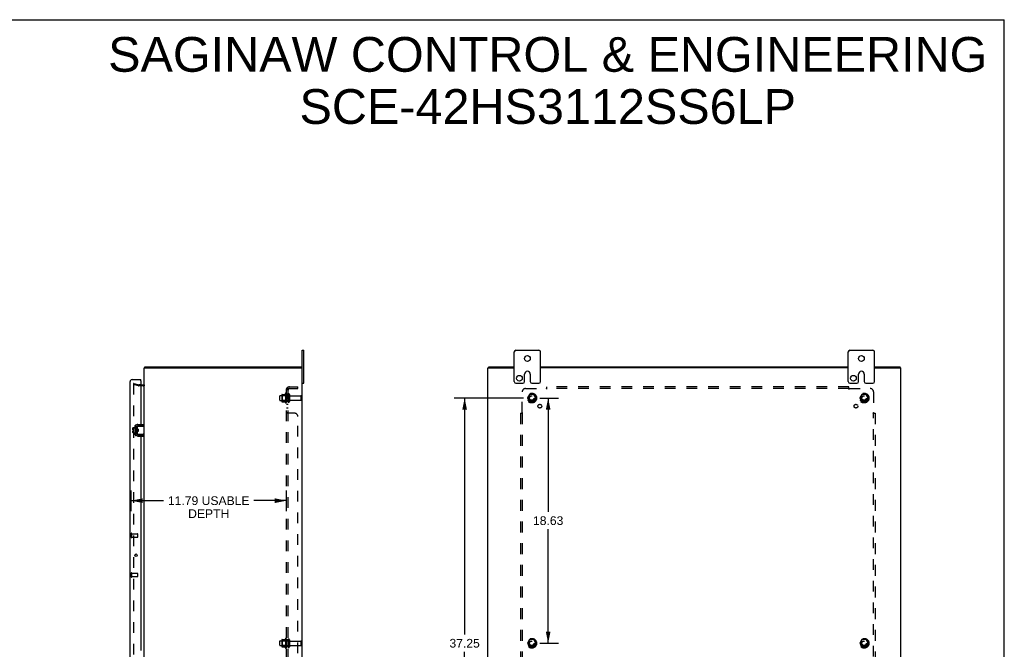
# Model space of a CAD drawing. Header units: inches. Extents: x 0 to 150, y 0 to 97.
# Tile 7 of 7: x 75 to 150, y 49 to 97. Entities that reach past the tile are written whole.
import ezdxf

# ---------------------------------------------------------------- set-up
doc = ezdxf.new("R2010")
doc.units = ezdxf.units.IN
doc.header["$LTSCALE"] = 8.228
doc.header["$MEASUREMENT"] = 0
doc.linetypes.add('HIDDEN', pattern=[0.2, 0.1, -0.1])
doc.layers.get('0').update_dxf_attribs({"linetype": 'CONTINUOUS'})
for name, color, linetype in [('DEFAULT_2', 8, 'HIDDEN'), ('DIMENSIONS', 7, 'CONTINUOUS'), ('DOOR_ASSEMBLY', 7, 'CONTINUOUS'), ('SUBPANEL', 7, 'CONTINUOUS')]:
    doc.layers.add(name, color=color, linetype=linetype)
doc.styles.get("Standard").update_dxf_attribs({"font": 'arial.ttf'})
doc.dimstyles.new('DIMSTYLE_1', dxfattribs={"dimtxt": 0.66, "dimasz": 0.88, "dimexe": 0.09, "dimexo": 0.07, "dimgap": 0.0375, "dimtad": 0, "dimtih": 1, "dimtoh": 1, "dimzin": 4, "dimdsep": 46, "dimtxsty": 'Standard', "dimblk": '_FILLED', "dimblk1": '_FILLED', "dimblk2": '_FILLED', "dimcen": 0.09, "dimazin": 1, "dimtfac": 1, "dimtdec": 3, "dimtofl": 0, "dimtmove": 0, "dimatfit": 3, "dimldrblk": '_FILLED', "dimfxl": 0, "dimtolj": 1, "dimtzin": 4, "dimarcsym": 0})

# ---------------------------------------------------------------- blocks, each defined once
blk = doc.blocks.new('_FILLED')
at = {"color": 0, "linetype": 'ByBlock'}
blk.add_solid([(0, 0), (-1, 0.2), (-1, -0.2)], dxfattribs=at)
blk = doc.blocks.new('*D6')
at = {"layer": 'DIMENSIONS', "color": 2, "linetype": 'Continuous'}
for p, q in [((83.265, 59.475), (83.265, 61.051)), ((95.058, 59.475), (95.058, 61.051)), ((83.265, 60.267), (85.735, 60.267)), ((95.058, 60.267), (92.588, 60.267))]:
    blk.add_line(p, q, dxfattribs=at)
at = {"layer": 'DIMENSIONS', "color": 2, "linetype": 'Continuous', "xscale": 0.88, "yscale": 0.88, "zscale": 0.88, "rotation": 180}
blk.add_blockref('_FILLED', (83.265, 60.267), dxfattribs=at)
at = {"layer": 'DIMENSIONS', "color": 2, "linetype": 'Continuous', "xscale": 0.88, "yscale": 0.88, "zscale": 0.88}
blk.add_blockref('_FILLED', (95.058, 60.267), dxfattribs=at)
at = {"layer": 'DIMENSIONS', "color": 2, "linetype": 'Continuous', "insert": (89.161, 60.597), "char_height": 0.66, "width": 6.19271, "attachment_point": 2, "line_spacing_factor": 0.9}
blk.add_mtext('11.79 USABLE\\PDEPTH', dxfattribs=at)
blk = doc.blocks.new('*D11')
at = {"layer": 'DIMENSIONS', "color": 2, "linetype": 'Continuous'}
for p, q in [((114.312, 68.062), (115.74, 68.062)), ((114.948, 68.062), (114.948, 59.41)), ((114.948, 49.437), (114.948, 58.09)), ((114.312, 49.437), (115.74, 49.437))]:
    blk.add_line(p, q, dxfattribs=at)
at = {"layer": 'DIMENSIONS', "color": 2, "linetype": 'Continuous', "xscale": 0.88, "yscale": 0.88, "zscale": 0.88}
for p, rotation in [((114.948, 68.062), 90), ((114.948, 49.437), 270)]:
    blk.add_blockref('_FILLED', p, dxfattribs=dict(at, rotation=rotation))
at = {"layer": 'DIMENSIONS', "color": 2, "linetype": 'Continuous', "insert": (114.948, 59.08), "char_height": 0.66, "width": 2.30632, "attachment_point": 2, "line_spacing_factor": 0.9}
blk.add_mtext('18.63', dxfattribs=at)
blk = doc.blocks.new('*D12')
at = {"layer": 'DIMENSIONS', "color": 2, "linetype": 'Continuous'}
for p, q in [((113.08, 68.062), (107.809, 68.062)), ((108.601, 68.062), (108.601, 50.097)), ((108.601, 30.812), (108.601, 48.777)), ((113.08, 30.812), (107.809, 30.812))]:
    blk.add_line(p, q, dxfattribs=at)
at = {"layer": 'DIMENSIONS', "color": 2, "linetype": 'Continuous', "xscale": 0.88, "yscale": 0.88, "zscale": 0.88}
for p, rotation in [((108.601, 68.062), 90), ((108.601, 30.812), 270)]:
    blk.add_blockref('_FILLED', p, dxfattribs=dict(at, rotation=rotation))
at = {"layer": 'DIMENSIONS', "color": 2, "linetype": 'Continuous', "insert": (108.601, 49.767), "char_height": 0.66, "width": 2.30632, "attachment_point": 2, "line_spacing_factor": 0.9}
blk.add_mtext('37.25', dxfattribs=at)

msp = doc.modelspace()

# ---------------------------------------------------------------- linework, layer by layer
at = {"color": 7, "linetype": 'Continuous'}
for p, q in [((0, 96.8), (149.6, 96.8)), ((149.6, 0), (149.6, 96.8)), ((96.258, 71.687), (96.393, 71.687)), ((96.393, 69.187), (96.393, 71.687)), ((112.371, 69.312), (112.371, 71.562)), ((112.496, 71.687), (114.246, 71.687)), ((114.371, 69.312), (114.371, 71.562)), ((137.746, 69.312), (137.746, 71.562)), ((137.871, 71.687), (139.621, 71.687)), ((139.746, 69.312), (139.746, 71.562)), ((84.321, 70.362), (84.321, 70.437)), ((96.195, 70.362), (96.195, 70.437)), ((110.434, 70.362), (110.434, 70.437)), ((141.683, 70.362), (141.683, 70.437)), ((113.152, 69.312), (113.152, 69.875)), ((113.59, 69.875), (113.59, 69.312)), ((138.527, 69.312), (138.527, 69.875)), ((138.965, 69.875), (138.965, 69.312)), ((96.258, 69.187), (96.393, 69.187)), ((112.496, 69.187), (113.027, 69.187)), ((113.715, 69.187), (114.246, 69.187)), ((137.871, 69.187), (138.402, 69.187)), ((139.09, 69.187), (139.621, 69.187)), ((83.58, 65.861), (83.58, 65.374)), ((83.59, 65.871), (83.61, 65.871)), ((83.62, 65.931), (83.623, 65.931)), ((83.724, 65.9), (83.724, 65.335)), ((83.728, 65.735), (83.728, 65.92)), ((83.738, 65.93), (84.258, 65.93)), ((84.224, 65.96), (83.784, 65.96)), ((84.224, 65.96), (84.224, 66.064)), ((83.405, 65.651), (83.405, 65.787)), ((83.405, 65.651), (83.473, 65.651)), ((83.405, 65.437), (83.405, 65.583)), ((83.405, 65.583), (83.473, 65.583)), ((83.415, 65.797), (83.58, 65.797)), ((83.415, 65.427), (83.58, 65.427)), ((83.473, 65.583), (83.473, 65.651)), ((83.59, 65.364), (83.61, 65.364)), ((83.62, 65.304), (83.623, 65.304)), ((83.729, 65.729), (83.724, 65.736)), ((83.724, 65.528), (83.731, 65.516)), ((83.728, 65.315), (83.728, 65.5)), ((83.731, 65.641), (83.73, 65.662)), ((83.735, 65.587), (83.731, 65.641)), ((83.736, 65.567), (83.735, 65.587)), ((83.788, 65.71), (83.738, 65.71)), ((83.788, 65.525), (83.738, 65.525)), ((84.258, 65.305), (83.738, 65.305)), ((83.747, 65.698), (83.74, 65.71)), ((83.751, 65.71), (83.745, 65.7)), ((83.757, 65.63), (83.755, 65.646)), ((83.759, 65.605), (83.757, 65.63)), ((83.761, 65.59), (83.759, 65.605)), ((83.765, 65.525), (83.77, 65.535)), ((83.769, 65.537), (83.776, 65.525)), ((83.781, 65.641), (83.78, 65.662)), ((83.784, 65.598), (83.781, 65.641)), ((83.785, 65.576), (83.784, 65.598)), ((83.784, 65.275), (84.224, 65.275)), ((83.788, 65.71), (83.788, 65.525)), ((84.185, 65.312), (84.178, 65.315)), ((84.224, 65.275), (84.224, 65.171))]:
    msp.add_line(p, q, dxfattribs=at)
at = {"color": 3, "linetype": 'Continuous'}
for p, q in [((96.258, 27.187), (96.258, 71.687)), ((84.258, 28.512), (84.258, 70.362)), ((84.258, 70.362), (96.258, 70.362)), ((84.321, 70.437), (96.195, 70.437)), ((110.371, 28.512), (110.371, 70.362)), ((110.371, 70.362), (112.371, 70.362)), ((110.434, 70.437), (112.371, 70.437)), ((114.371, 70.437), (137.746, 70.437)), ((137.746, 70.362), (114.371, 70.362)), ((139.746, 70.437), (141.683, 70.437)), ((139.746, 70.362), (141.746, 70.362)), ((141.746, 28.512), (141.746, 70.362)), ((84.015, 69.062), (84.188, 69.062)), ((83.62, 65.931), (83.62, 65.304)), ((83.784, 66.064), (84.224, 66.064)), ((83.784, 65.171), (84.224, 65.171))]:
    msp.add_line(p, q, dxfattribs=at)
for points in [[(84.3, 70.394), (84.301, 70.396), (84.302, 70.397), (84.303, 70.399), (84.304, 70.401), (84.305, 70.403), (84.306, 70.406), (84.307, 70.408), (84.308, 70.411), (84.308, 70.413), (84.309, 70.416)], [(84.309, 70.416), (84.31, 70.421), (84.311, 70.423), (84.312, 70.425), (84.312, 70.427), (84.313, 70.429), (84.314, 70.431), (84.314, 70.432), (84.315, 70.433), (84.316, 70.435), (84.317, 70.435), (84.317, 70.436), (84.318, 70.437), (84.319, 70.437), (84.32, 70.437), (84.321, 70.437)]]:
    msp.add_lwpolyline(points, dxfattribs=at)
at = {"color": 7, "linetype": 'Continuous'}
for points in [[(84.178, 65.92), (84.185, 65.922), (84.188, 65.924), (84.192, 65.925), (84.195, 65.926), (84.198, 65.927), (84.2, 65.927), (84.203, 65.928), (84.205, 65.929), (84.208, 65.929), (84.21, 65.929), (84.212, 65.93), (84.215, 65.93), (84.217, 65.93)], [(83.73, 65.662), (83.729, 65.672), (83.728, 65.682), (83.728, 65.691), (83.727, 65.699), (83.726, 65.707), (83.726, 65.714), (83.725, 65.721), (83.724, 65.727), (83.724, 65.727)], [(83.728, 65.735), (83.728, 65.733), (83.728, 65.731), (83.729, 65.73), (83.729, 65.728), (83.729, 65.727), (83.729, 65.725), (83.729, 65.724), (83.73, 65.723), (83.73, 65.721), (83.73, 65.72), (83.731, 65.719), (83.731, 65.718), (83.732, 65.717), (83.732, 65.716), (83.733, 65.715), (83.733, 65.714), (83.734, 65.713), (83.734, 65.712), (83.735, 65.712), (83.735, 65.711), (83.736, 65.711), (83.737, 65.71), (83.737, 65.71), (83.738, 65.71)], [(83.738, 65.525), (83.738, 65.525), (83.737, 65.525), (83.736, 65.524), (83.735, 65.524), (83.735, 65.523), (83.734, 65.522), (83.734, 65.522), (83.733, 65.521), (83.733, 65.52), (83.732, 65.519), (83.732, 65.518), (83.731, 65.517), (83.731, 65.516), (83.731, 65.515), (83.73, 65.514), (83.73, 65.513), (83.73, 65.511), (83.729, 65.51), (83.729, 65.508), (83.729, 65.507), (83.729, 65.505), (83.728, 65.504), (83.728, 65.502), (83.728, 65.5)], [(83.739, 65.525), (83.739, 65.531), (83.738, 65.539), (83.737, 65.548), (83.737, 65.557), (83.736, 65.567)], [(83.755, 65.646), (83.754, 65.653), (83.753, 65.66), (83.753, 65.667), (83.752, 65.673), (83.751, 65.679), (83.75, 65.684), (83.749, 65.688), (83.749, 65.692), (83.748, 65.695), (83.747, 65.697), (83.747, 65.698)], [(83.769, 65.537), (83.768, 65.538), (83.768, 65.54), (83.767, 65.543), (83.766, 65.547), (83.765, 65.551), (83.764, 65.556), (83.764, 65.562), (83.763, 65.568), (83.762, 65.575), (83.761, 65.582), (83.761, 65.59)], [(83.78, 65.662), (83.779, 65.672), (83.778, 65.682), (83.778, 65.691), (83.777, 65.7), (83.776, 65.707), (83.776, 65.71)], [(83.788, 65.538), (83.788, 65.539), (83.788, 65.547), (83.787, 65.557), (83.786, 65.566), (83.785, 65.576)], [(84.217, 65.305), (84.215, 65.305), (84.212, 65.305), (84.21, 65.305), (84.208, 65.306), (84.205, 65.306), (84.203, 65.307), (84.2, 65.308), (84.198, 65.308), (84.195, 65.309), (84.192, 65.31), (84.188, 65.311), (84.185, 65.312)]]:
    msp.add_lwpolyline(points, dxfattribs=at)
for centre in [(113.371, 71.062), (138.746, 71.062), (112.762, 69.562), (138.137, 69.562)]:
    msp.add_circle(centre, 0.219, dxfattribs=at)
for centre, radius, start, end in [((112.496, 71.562), 0.125, 90, 180), ((114.246, 71.562), 0.125, 0, 90), ((137.871, 71.562), 0.125, 90, 180), ((139.621, 71.562), 0.125, 0, 90), ((113.371, 69.875), 0.219, 0, 180), ((138.746, 69.875), 0.219, 0, 180), ((112.496, 69.312), 0.125, 180, 270), ((113.027, 69.312), 0.125, 270.00009, 360), ((113.715, 69.312), 0.125, 180, 269.99991), ((114.246, 69.312), 0.125, 270, 360), ((137.871, 69.312), 0.125, 180, 270), ((138.402, 69.312), 0.125, 270.00009, 360), ((139.09, 69.312), 0.125, 180, 269.99991), ((139.621, 69.312), 0.125, 270, 360), ((83.59, 65.861), 0.01, 90, 180), ((83.61, 65.861), 0.01, 0, 90), ((83.784, 65.9), 0.06, 90, 180), ((83.738, 65.92), 0.01, 90, 144.8477), ((83.415, 65.787), 0.01, 90, 180), ((83.415, 65.437), 0.01, 180, 270), ((83.59, 65.374), 0.01, 180, 270), ((83.61, 65.374), 0.01, 270, 360), ((83.784, 65.335), 0.06, 180, 270), ((83.738, 65.315), 0.01, 214.84384, 270)]:
    msp.add_arc(centre, radius, start, end, dxfattribs=at)
at = {"color": 3, "linetype": 'Continuous'}
for centre, radius, start, end in [((84.403, 70.292), 0.145, 135.39862, 151.13149), ((84.188, 69.132), 0.07, 270, 360), ((83.784, 65.9), 0.164, 90, 180), ((83.784, 65.335), 0.164, 180, 270)]:
    msp.add_arc(centre, radius, start, end, dxfattribs=at)
at = {"layer": 'DEFAULT_2', "color": 8, "linetype": 'HIDDEN'}
for p, q in [((83.465, 69.167), (83.445, 69.094)), ((83.445, 69.148), (83.445, 69.146)), ((83.445, 69.146), (83.445, 29.729)), ((83.83, 68.991), (83.445, 69.094)), ((83.46, 69.161), (83.458, 69.161)), ((83.465, 69.167), (83.849, 69.064)), ((84.015, 69.062), (83.859, 69.062)), ((84.188, 68.987), (83.859, 68.987)), ((94.558, 67.909), (94.558, 68.215)), ((94.588, 68.245), (95.183, 68.245)), ((94.722, 68.318), (94.722, 67.807)), ((94.742, 68.246), (94.722, 68.266)), ((94.732, 68.34), (94.96, 68.34)), ((94.742, 68.246), (94.742, 67.879)), ((95.038, 68.246), (94.742, 68.246)), ((94.988, 68.418), (94.988, 67.707)), ((95.038, 68.246), (95.058, 68.266)), ((95.038, 68.246), (95.038, 67.879)), ((95.058, 68.397), (95.058, 67.728)), ((95.183, 68.327), (95.183, 67.798)), ((95.289, 68.327), (95.289, 67.798)), ((95.351, 68.228), (96.153, 68.228)), ((96.183, 67.926), (96.183, 68.198)), ((113.533, 68.335), (113.379, 68.067)), ((113.851, 68.34), (113.542, 68.34)), ((114.014, 68.067), (113.859, 68.335)), ((138.783, 68.335), (138.629, 68.067)), ((139.101, 68.34), (138.792, 68.34)), ((139.264, 68.067), (139.109, 68.335)), ((94.588, 67.879), (95.183, 67.879)), ((94.742, 67.879), (94.722, 67.859)), ((94.732, 67.785), (94.96, 67.785)), ((95.038, 67.879), (94.742, 67.879)), ((95.038, 67.879), (95.058, 67.859)), ((95.351, 67.896), (96.153, 67.896)), ((113.379, 68.057), (113.533, 67.79)), ((113.851, 67.785), (113.542, 67.785)), ((113.859, 67.79), (114.014, 68.057)), ((138.629, 68.057), (138.783, 67.79)), ((139.101, 67.785), (138.792, 67.785)), ((139.109, 67.79), (139.264, 68.057)), ((94.558, 49.284), (94.558, 49.59)), ((94.588, 49.62), (95.183, 49.62)), ((94.722, 49.693), (94.722, 49.182)), ((94.742, 49.621), (94.722, 49.641)), ((94.732, 49.715), (94.96, 49.715)), ((95.038, 49.621), (94.742, 49.621)), ((94.742, 49.621), (94.742, 49.254)), ((94.988, 49.793), (94.988, 49.082)), ((95.038, 49.621), (95.058, 49.641)), ((95.038, 49.621), (95.038, 49.254)), ((95.058, 49.772), (95.058, 49.103)), ((95.183, 49.702), (95.183, 49.173)), ((95.289, 49.702), (95.289, 49.173)), ((95.351, 49.603), (96.153, 49.603)), ((96.183, 49.301), (96.183, 49.573)), ((113.533, 49.71), (113.379, 49.442)), ((113.379, 49.432), (113.533, 49.165)), ((113.851, 49.715), (113.542, 49.715)), ((114.014, 49.442), (113.859, 49.71)), ((113.859, 49.165), (114.014, 49.432)), ((138.783, 49.71), (138.629, 49.442)), ((138.629, 49.432), (138.783, 49.165)), ((139.101, 49.715), (138.792, 49.715)), ((139.264, 49.442), (139.109, 49.71)), ((139.109, 49.165), (139.264, 49.432)), ((94.588, 49.254), (95.183, 49.254)), ((94.742, 49.254), (94.722, 49.234)), ((94.732, 49.16), (94.96, 49.16)), ((95.038, 49.254), (94.742, 49.254)), ((95.038, 49.254), (95.058, 49.234)), ((95.351, 49.271), (96.153, 49.271)), ((113.851, 49.16), (113.542, 49.16)), ((139.101, 49.16), (138.792, 49.16))]:
    msp.add_line(p, q, dxfattribs=at)
for points in [[(83.458, 69.161), (83.457, 69.161), (83.455, 69.161), (83.454, 69.16), (83.452, 69.159), (83.451, 69.158), (83.45, 69.157), (83.449, 69.156), (83.448, 69.154), (83.447, 69.153), (83.446, 69.151), (83.446, 69.15), (83.445, 69.148)], [(83.463, 69.161), (83.462, 69.161), (83.46, 69.161), (83.46, 69.161)]]:
    msp.add_lwpolyline(points, dxfattribs=at)
for centre, radius in [((113.696, 68.062), 0.372), ((113.696, 68.062), 0.356), ((113.696, 68.062), 0.318), ((113.696, 68.062), 0.204), ((113.696, 68.062), 0.183), ((113.696, 68.062), 0.183), ((113.696, 68.062), 0.166), ((138.946, 68.062), 0.372), ((138.946, 68.062), 0.356), ((138.946, 68.062), 0.318), ((138.946, 68.062), 0.204), ((138.946, 68.062), 0.183), ((138.946, 68.062), 0.183), ((138.946, 68.062), 0.166), ((113.696, 49.437), 0.372), ((113.696, 49.437), 0.356), ((113.696, 49.437), 0.318), ((113.696, 49.437), 0.204), ((113.696, 49.437), 0.183), ((113.696, 49.437), 0.183), ((113.696, 49.437), 0.166), ((138.946, 49.437), 0.372), ((138.946, 49.437), 0.356), ((138.946, 49.437), 0.318), ((138.946, 49.437), 0.204), ((138.946, 49.437), 0.183), ((138.946, 49.437), 0.183), ((138.946, 49.437), 0.166)]:
    msp.add_circle(centre, radius, dxfattribs=at)
for centre, radius, start, end in [((83.859, 69.102), 0.115, 255, 270), ((83.859, 69.102), 0.04, 255, 270), ((84.188, 69.132), 0.145, 270, 321.24508), ((94.588, 68.215), 0.03, 90, 180.00001), ((94.732, 68.33), 0.01, 90, 174.80617), ((94.863, 68.318), 0.141, 174.79195, 180), ((94.941, 68.35), 0.01, 270, 336.03207), ((95.588, 68.062), 0.698, 149.33687, 156.03207), ((95.019, 68.397), 0.0384, 0, 145.55034), ((95.236, 68.327), 0.053, 0, 180), ((95.351, 68.291), 0.0625, 180, 270), ((96.153, 68.198), 0.03, 360, 90), ((113.542, 68.33), 0.01, 90.01235, 149.98915), ((113.851, 68.33), 0.01, 30.01204, 89.98872), ((138.792, 68.33), 0.01, 90.01235, 149.98915), ((139.101, 68.33), 0.01, 30.01204, 89.98872), ((94.588, 67.909), 0.03, 179.99999, 270), ((94.863, 67.807), 0.141, 180, 185.20805), ((94.732, 67.795), 0.01, 185.19383, 270), ((94.941, 67.775), 0.01, 23.96793, 90), ((95.588, 68.062), 0.698, 203.96793, 210.66313), ((95.019, 67.728), 0.0384, 214.44966, 360), ((95.236, 67.798), 0.053, 180, 360), ((95.351, 67.834), 0.0625, 90, 180), ((96.153, 67.926), 0.03, 270, 0), ((113.387, 68.062), 0.01, 150.01268, 209.98829), ((113.542, 67.795), 0.01, 210.01204, 269.98872), ((113.851, 67.795), 0.01, 270.01235, 329.98915), ((114.005, 68.062), 0.01, 330.01268, 29.98829), ((138.637, 68.062), 0.01, 150.01268, 209.98829), ((138.792, 67.795), 0.01, 210.01204, 269.98872), ((139.101, 67.795), 0.01, 270.01235, 329.98915), ((139.255, 68.062), 0.01, 330.01268, 29.98829), ((94.588, 49.59), 0.03, 90, 180.00001), ((94.732, 49.705), 0.01, 90, 174.80617), ((94.863, 49.693), 0.141, 174.79195, 180), ((94.941, 49.725), 0.01, 270, 336.03207), ((95.588, 49.437), 0.698, 149.33687, 156.03207), ((95.019, 49.772), 0.0384, 0, 145.55034), ((95.236, 49.702), 0.053, 0, 180), ((95.351, 49.666), 0.0625, 180, 270), ((96.153, 49.573), 0.03, 360, 90), ((113.387, 49.437), 0.01, 150.01268, 209.98829), ((113.542, 49.705), 0.01, 90.01235, 149.98915), ((113.851, 49.705), 0.01, 30.01204, 89.98872), ((114.005, 49.437), 0.01, 330.01268, 29.98829), ((138.637, 49.437), 0.01, 150.01268, 209.98829), ((138.792, 49.705), 0.01, 90.01235, 149.98915), ((139.101, 49.705), 0.01, 30.01204, 89.98872), ((139.255, 49.437), 0.01, 330.01268, 29.98829), ((94.588, 49.284), 0.03, 179.99999, 270), ((94.863, 49.182), 0.141, 180, 185.20805), ((94.732, 49.17), 0.01, 185.19383, 270), ((94.941, 49.15), 0.01, 23.96793, 90), ((95.588, 49.437), 0.698, 203.96793, 210.66313), ((95.019, 49.103), 0.0384, 214.44966, 360), ((95.236, 49.173), 0.053, 180, 360), ((95.351, 49.209), 0.0625, 90, 180), ((96.153, 49.301), 0.03, 270, 0), ((113.542, 49.17), 0.01, 210.01204, 269.98872), ((113.851, 49.17), 0.01, 270.01235, 329.98915), ((138.792, 49.17), 0.01, 210.01204, 269.98872), ((139.101, 49.17), 0.01, 270.01235, 329.98915)]:
    msp.add_arc(centre, radius, start, end, dxfattribs=at)
at = {"layer": 'DOOR_ASSEMBLY', "color": 3, "linetype": 'Continuous'}
for p, q in [((83.19, 29.551), (83.19, 69.324)), ((83.335, 69.469), (84.015, 69.469)), ((84.015, 69.378), (84.015, 66.064)), ((83.574, 65.797), (83.574, 65.969)), ((83.624, 66.019), (83.671, 66.019)), ((84.015, 65.96), (84.015, 65.93)), ((83.574, 65.256), (83.574, 65.427)), ((83.68, 65.206), (83.624, 65.206)), ((83.73, 65.518), (83.73, 65.512)), ((84.015, 65.305), (84.015, 65.275)), ((84.015, 65.171), (84.015, 48.889))]:
    msp.add_line(p, q, dxfattribs=at)
at = {"layer": 'DOOR_ASSEMBLY', "color": 7, "linetype": 'Continuous'}
for q in [(83.999, 69.394), (84.015, 69.469)]:
    msp.add_line((84.015, 69.394), q, dxfattribs=at)
at = {"layer": 'DOOR_ASSEMBLY', "color": 8, "linetype": 'HIDDEN'}
for p, q in [((83.265, 57.482), (83.265, 57.766)), ((83.308, 57.482), (83.308, 57.766)), ((83.308, 57.748), (83.755, 57.748)), ((83.765, 57.51), (83.765, 57.738)), ((83.308, 57.5), (83.755, 57.5)), ((83.265, 54.482), (83.265, 54.766)), ((83.308, 54.482), (83.308, 54.766)), ((83.308, 54.748), (83.755, 54.748)), ((83.765, 54.51), (83.765, 54.738)), ((83.308, 54.5), (83.755, 54.5))]:
    msp.add_line(p, q, dxfattribs=at)
at = {"layer": 'DOOR_ASSEMBLY', "color": 3, "linetype": 'Continuous'}
msp.add_circle((83.64, 56.124), 0.094, dxfattribs=at)
for centre, radius, start, end in [((83.335, 69.324), 0.145, 90, 180), ((83.999, 69.378), 0.0156, 0, 90), ((83.624, 65.969), 0.05, 90, 180), ((83.624, 65.256), 0.05, 180, 270), ((83.68, 65.256), 0.05, 270, 273.43883)]:
    msp.add_arc(centre, radius, start, end, dxfattribs=at)
at = {"layer": 'DOOR_ASSEMBLY', "color": 8, "linetype": 'HIDDEN'}
for centre, radius, start, end in [((83.286, 57.766), 0.0215, 360, 180), ((83.755, 57.738), 0.01, 360, 90), ((83.286, 57.482), 0.0215, 180, 0), ((83.755, 57.51), 0.01, 270, 0), ((83.286, 54.766), 0.0215, 360, 180), ((83.755, 54.738), 0.01, 360, 90), ((83.286, 54.482), 0.0215, 180, 0), ((83.755, 54.51), 0.01, 270, 0)]:
    msp.add_arc(centre, radius, start, end, dxfattribs=at)
at = {"layer": 'SUBPANEL', "color": 8, "linetype": 'HIDDEN'}
for p, q in [((95.112, 68.82), (95.208, 68.74)), ((95.295, 68.906), (95.933, 68.906)), ((95.933, 68.781), (95.933, 68.906)), ((114.852, 68.74), (114.852, 68.906)), ((137.79, 68.906), (114.852, 68.906)), ((137.79, 68.74), (137.79, 68.906)), ((95.058, 30.094), (95.058, 68.781)), ((95.183, 68.781), (95.058, 68.781)), ((95.183, 68.312), (95.058, 68.312)), ((95.132, 68.78), (95.134, 68.779)), ((95.134, 68.779), (95.135, 68.779)), ((95.135, 68.779), (95.136, 68.779)), ((95.136, 68.779), (95.137, 68.779)), ((95.137, 68.779), (95.139, 68.778)), ((95.139, 68.778), (95.14, 68.778)), ((95.14, 68.778), (95.141, 68.777)), ((95.141, 68.777), (95.143, 68.777)), ((95.143, 68.777), (95.144, 68.777)), ((95.144, 68.777), (95.145, 68.776)), ((95.145, 68.776), (95.147, 68.776)), ((95.147, 68.776), (95.148, 68.775)), ((95.148, 68.775), (95.15, 68.775)), ((95.15, 68.775), (95.151, 68.774)), ((95.151, 68.774), (95.153, 68.774)), ((95.153, 68.774), (95.154, 68.773)), ((95.154, 68.773), (95.156, 68.773)), ((95.169, 68.767), (95.171, 68.767)), ((95.171, 68.767), (95.172, 68.766)), ((95.183, 30.094), (95.183, 68.781)), ((95.183, 68.761), (95.183, 68.761)), ((95.295, 68.781), (95.933, 68.781)), ((112.977, 66.942), (112.977, 68.531)), ((113.227, 68.781), (114.817, 68.781)), ((114.83, 68.761), (114.826, 68.768)), ((114.831, 68.796), (114.828, 68.792)), ((114.835, 68.8), (114.831, 68.796)), ((137.79, 68.781), (114.852, 68.781)), ((137.825, 68.781), (139.415, 68.781)), ((139.665, 68.531), (139.665, 66.942)), ((95.183, 67.812), (95.058, 67.812)), ((95.183, 67.584), (95.058, 67.584)), ((95.183, 67.303), (95.058, 67.303)), ((95.183, 66.942), (95.058, 66.942)), ((95.683, 66.906), (95.112, 66.906)), ((95.206, 66.918), (95.205, 66.919)), ((95.208, 66.914), (95.208, 66.915)), ((95.209, 66.911), (95.209, 66.912)), ((95.933, 32.219), (95.933, 66.656)), ((112.852, 66.906), (112.852, 31.969)), ((112.852, 66.906), (113.018, 66.906)), ((112.977, 66.906), (112.977, 31.969)), ((139.624, 66.906), (139.79, 66.906)), ((139.645, 66.928), (139.652, 66.932)), ((139.665, 31.969), (139.665, 66.906)), ((139.679, 66.928), (139.676, 66.931)), ((139.684, 66.923), (139.679, 66.928)), ((139.79, 66.906), (139.79, 31.969)), ((95.183, 49.687), (95.058, 49.687)), ((95.183, 49.187), (95.058, 49.187))]:
    msp.add_line(p, q, dxfattribs=at)
for points in [[(95.112, 68.82), (95.11, 68.818), (95.108, 68.816), (95.105, 68.814), (95.103, 68.812), (95.1, 68.81), (95.097, 68.809), (95.093, 68.807), (95.09, 68.806), (95.087, 68.804), (95.08, 68.801)], [(114.852, 68.82), (114.851, 68.818), (114.85, 68.816), (114.848, 68.814), (114.847, 68.812), (114.845, 68.81), (114.844, 68.809), (114.842, 68.807), (114.841, 68.806), (114.84, 68.804), (114.838, 68.803), (114.837, 68.801), (114.835, 68.8)], [(137.79, 68.82), (137.791, 68.818), (137.793, 68.816), (137.794, 68.814), (137.796, 68.812), (137.797, 68.81), (137.798, 68.809), (137.8, 68.807), (137.801, 68.806), (137.803, 68.804), (137.804, 68.803), (137.806, 68.801), (137.807, 68.8), (137.81, 68.797)], [(95.08, 68.801), (95.077, 68.8), (95.074, 68.798), (95.071, 68.797), (95.069, 68.796), (95.066, 68.794), (95.064, 68.792), (95.062, 68.79), (95.06, 68.789), (95.059, 68.787), (95.059, 68.785), (95.058, 68.784), (95.058, 68.782), (95.058, 68.781)], [(95.126, 68.781), (95.126, 68.781), (95.125, 68.781), (95.125, 68.781), (95.124, 68.781), (95.124, 68.781), (95.123, 68.781), (95.123, 68.781), (95.123, 68.781), (95.123, 68.781)], [(95.123, 68.781), (95.123, 68.781), (95.123, 68.781), (95.123, 68.781), (95.123, 68.781), (95.124, 68.781), (95.124, 68.781), (95.124, 68.781), (95.125, 68.781), (95.125, 68.781), (95.126, 68.781), (95.126, 68.781), (95.127, 68.781), (95.127, 68.781), (95.128, 68.781), (95.128, 68.78), (95.129, 68.78), (95.129, 68.78), (95.13, 68.78), (95.131, 68.78), (95.131, 68.78), (95.132, 68.78), (95.132, 68.78)], [(95.156, 68.773), (95.158, 68.772), (95.159, 68.772), (95.159, 68.771), (95.16, 68.771), (95.161, 68.771), (95.162, 68.77), (95.163, 68.77), (95.164, 68.77), (95.165, 68.769), (95.165, 68.769), (95.166, 68.769), (95.167, 68.768), (95.168, 68.768), (95.169, 68.768), (95.169, 68.767)], [(95.172, 68.766), (95.174, 68.765), (95.175, 68.765), (95.175, 68.765), (95.176, 68.764), (95.177, 68.764), (95.177, 68.764), (95.178, 68.763), (95.178, 68.763), (95.179, 68.763), (95.18, 68.762), (95.18, 68.762), (95.181, 68.762), (95.181, 68.761), (95.182, 68.761), (95.183, 68.761), (95.183, 68.76), (95.184, 68.76), (95.184, 68.76), (95.185, 68.76), (95.185, 68.759), (95.186, 68.759), (95.186, 68.759), (95.186, 68.759), (95.187, 68.758)], [(95.197, 68.757), (95.196, 68.759), (95.194, 68.761), (95.192, 68.763), (95.19, 68.766), (95.189, 68.768), (95.187, 68.77), (95.186, 68.772), (95.185, 68.774), (95.184, 68.776), (95.183, 68.778), (95.183, 68.78), (95.183, 68.781)], [(95.187, 68.758), (95.187, 68.758), (95.187, 68.758), (95.187, 68.758), (95.187, 68.758), (95.187, 68.758), (95.186, 68.758), (95.186, 68.759), (95.186, 68.759), (95.186, 68.759), (95.185, 68.759), (95.185, 68.76), (95.185, 68.76), (95.184, 68.76), (95.184, 68.76), (95.183, 68.761)], [(95.208, 68.74), (95.209, 68.741), (95.209, 68.742), (95.209, 68.742), (95.209, 68.743), (95.208, 68.744), (95.208, 68.745), (95.207, 68.746), (95.206, 68.748), (95.205, 68.749), (95.204, 68.751), (95.202, 68.752), (95.201, 68.754), (95.197, 68.757)], [(114.828, 68.792), (114.826, 68.79), (114.824, 68.789), (114.823, 68.787), (114.821, 68.785), (114.82, 68.784), (114.818, 68.782), (114.817, 68.781)], [(114.826, 68.768), (114.825, 68.77), (114.824, 68.772), (114.822, 68.774), (114.821, 68.776), (114.82, 68.778), (114.818, 68.78), (114.817, 68.781)], [(114.852, 68.74), (114.851, 68.741), (114.849, 68.742), (114.848, 68.742), (114.846, 68.743), (114.845, 68.744), (114.843, 68.745), (114.842, 68.746), (114.841, 68.748), (114.839, 68.749), (114.838, 68.751), (114.837, 68.752), (114.835, 68.754), (114.834, 68.755), (114.833, 68.757), (114.832, 68.759), (114.83, 68.761)], [(137.79, 68.74), (137.792, 68.741), (137.793, 68.742), (137.795, 68.742), (137.796, 68.743), (137.798, 68.744), (137.799, 68.745), (137.8, 68.746), (137.802, 68.748), (137.803, 68.749), (137.805, 68.751), (137.806, 68.752), (137.807, 68.754), (137.808, 68.755), (137.81, 68.757), (137.811, 68.759), (137.812, 68.761), (137.816, 68.768)], [(137.81, 68.797), (137.813, 68.794), (137.815, 68.792), (137.816, 68.79), (137.818, 68.789), (137.82, 68.787), (137.821, 68.785), (137.823, 68.784), (137.824, 68.782), (137.825, 68.781)], [(137.816, 68.768), (137.817, 68.77), (137.819, 68.772), (137.82, 68.774), (137.821, 68.776), (137.823, 68.778), (137.824, 68.78), (137.825, 68.781)], [(95.058, 66.939), (95.058, 66.94), (95.058, 66.942)], [(95.069, 66.928), (95.066, 66.929), (95.064, 66.931), (95.062, 66.933), (95.06, 66.934), (95.059, 66.936), (95.059, 66.938), (95.058, 66.939), (95.058, 66.94), (95.058, 66.942)], [(95.077, 66.923), (95.074, 66.925), (95.071, 66.926), (95.069, 66.928), (95.066, 66.929), (95.064, 66.931)], [(95.083, 66.92), (95.08, 66.922), (95.077, 66.923)], [(95.112, 66.906), (95.11, 66.908), (95.108, 66.909), (95.105, 66.91), (95.103, 66.912), (95.1, 66.913), (95.097, 66.915), (95.093, 66.916), (95.083, 66.92)], [(95.11, 66.908), (95.108, 66.909), (95.105, 66.91)], [(95.19, 66.931), (95.189, 66.932), (95.187, 66.934), (95.186, 66.935), (95.185, 66.936), (95.184, 66.938), (95.183, 66.939), (95.183, 66.94), (95.183, 66.942)], [(95.184, 66.938), (95.183, 66.939), (95.183, 66.94)], [(95.204, 66.921), (95.202, 66.922), (95.201, 66.923), (95.199, 66.925), (95.197, 66.926), (95.196, 66.927), (95.194, 66.928), (95.192, 66.93), (95.19, 66.931), (95.189, 66.932), (95.187, 66.934), (95.186, 66.935), (95.185, 66.936)], [(95.208, 66.906), (95.209, 66.908), (95.209, 66.909), (95.209, 66.911), (95.209, 66.912), (95.208, 66.914), (95.208, 66.915), (95.207, 66.917), (95.206, 66.918), (95.205, 66.919), (95.204, 66.921), (95.202, 66.922), (95.201, 66.923), (95.199, 66.925)], [(95.208, 66.906), (95.209, 66.908), (95.209, 66.909)], [(112.939, 66.906), (112.941, 66.908), (112.943, 66.909), (112.945, 66.91), (112.946, 66.912), (112.948, 66.913), (112.95, 66.915), (112.951, 66.916), (112.953, 66.918), (112.954, 66.919), (112.956, 66.92), (112.957, 66.922), (112.959, 66.923), (112.962, 66.926)], [(112.962, 66.926), (112.965, 66.929), (112.966, 66.931), (112.968, 66.933), (112.97, 66.934), (112.972, 66.936), (112.973, 66.938), (112.975, 66.939), (112.976, 66.94), (112.977, 66.942)], [(112.991, 66.932), (112.989, 66.934), (112.986, 66.935), (112.984, 66.936), (112.982, 66.938), (112.981, 66.939), (112.979, 66.94), (112.977, 66.942)], [(113.018, 66.906), (113.018, 66.908), (113.017, 66.909), (113.016, 66.911), (113.015, 66.912), (113.015, 66.914), (113.014, 66.915), (113.012, 66.917), (113.011, 66.918), (113.01, 66.919), (113.008, 66.921), (113.007, 66.922), (113.005, 66.923), (113.003, 66.925), (113.001, 66.926), (112.999, 66.927), (112.997, 66.928), (112.991, 66.932)], [(139.624, 66.906), (139.625, 66.908), (139.625, 66.909), (139.626, 66.911), (139.627, 66.912), (139.628, 66.914), (139.629, 66.915), (139.63, 66.917), (139.631, 66.918), (139.633, 66.919), (139.634, 66.921), (139.636, 66.922), (139.637, 66.923), (139.639, 66.925), (139.641, 66.926), (139.643, 66.927), (139.645, 66.928)], [(139.652, 66.932), (139.654, 66.934), (139.656, 66.935), (139.658, 66.936), (139.66, 66.938), (139.662, 66.939), (139.663, 66.94), (139.665, 66.942)], [(139.676, 66.931), (139.674, 66.933), (139.673, 66.934), (139.671, 66.936), (139.669, 66.938), (139.668, 66.939), (139.666, 66.94), (139.665, 66.942)], [(139.703, 66.906), (139.702, 66.908), (139.7, 66.909), (139.698, 66.91), (139.696, 66.912), (139.694, 66.913), (139.693, 66.915), (139.691, 66.916), (139.689, 66.918), (139.688, 66.919), (139.686, 66.92), (139.685, 66.922), (139.684, 66.923)]]:
    msp.add_lwpolyline(points, dxfattribs=at)
for centre, radius in [((113.696, 68.062), 0.25), ((138.946, 68.062), 0.25), ((114.315, 67.444), 0.141), ((138.327, 67.444), 0.141), ((113.696, 49.437), 0.25), ((138.946, 49.437), 0.25)]:
    msp.add_circle(centre, radius, dxfattribs=at)
for centre, radius, start, end in [((95.295, 68.669), 0.237, 90, 180), ((95.295, 68.669), 0.112, 90, 180), ((113.227, 68.531), 0.25, 90, 180), ((139.415, 68.531), 0.25, 0, 90), ((95.683, 66.656), 0.25, 0, 90)]:
    msp.add_arc(centre, radius, start, end, dxfattribs=at)

# ---------------------------------------------------------------- texts
at = {"layer": 'DIMENSIONS', "color": 2, "linetype": 'Continuous', "insert": (114.917, 95.485), "char_height": 2.64, "width": 66.67717, "attachment_point": 2, "line_spacing_factor": 0.9}
msp.add_mtext('SAGINAW CONTROL & ENGINEERING\\PSCE-42HS3112SS6LP', dxfattribs=at)

# ---------------------------------------------------------------- dimensions: what is measured, and where the dimension line sits
at = {"layer": 'DIMENSIONS', "color": 2, "linetype": 'Continuous'}
for base, p1, p2, picture, middle in [((108.601, 30.812), (113.15, 68.062), (113.15, 30.812), '*D12', (108.603, 49.434)), ((114.948364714, 49.437431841), (115.810364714, 68.062431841), (115.810364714, 49.437431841), '*D11', (114.976406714, 58.746249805))]:
    dim = msp.add_linear_dim(base=base, p1=p1, p2=p2, angle=270, dimstyle='DIMSTYLE_1', dxfattribs=at)
    dim.commit()
    dim.dimension.update_dxf_attribs({"geometry": picture, "text_midpoint": middle, "dimtype": 160})
dim = msp.add_linear_dim(base=(83.265, 60.267), p1=(95.058, 59.405), p2=(83.265, 59.405), angle=180, text='<> USABLE\\PDEPTH', dimstyle='DIMSTYLE_1', dxfattribs=at)
dim.commit()
dim.dimension.update_dxf_attribs({"geometry": '*D6', "text_midpoint": (89.161, 59.772), "dimtype": 160})

doc.saveas('drawing.dxf')
